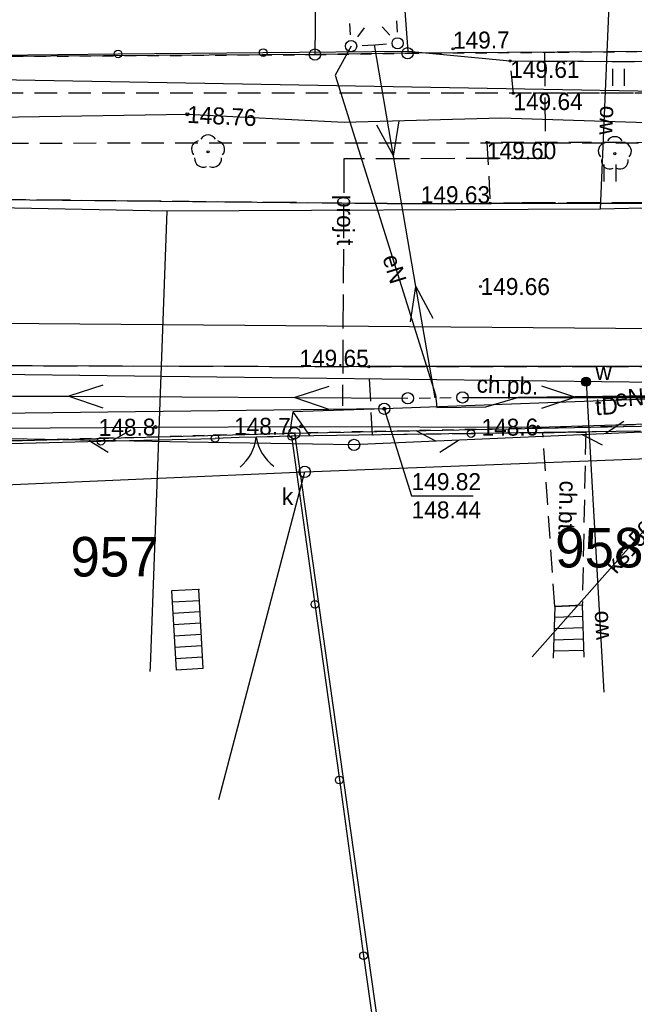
# Model space of a CAD drawing. Extents: x 7582895 to 7584772, y 6020395 to 6021139.
# Tile 25 of 49: x 7584151 to 7584179, y 6020660 to 6020704. Entities that reach past the tile are written whole.
import ezdxf
from ezdxf.enums import TextEntityAlignment as Align

# ---------------------------------------------------------------- set-up
doc = ezdxf.new("R2010")
doc.units = 0
for name, pattern in [('1_OTKC', [1.5, 1, -0.5]), ('1_OTKJ', [2, 1.5, -0.5]), ('1_OTKK', [0]), ('1_OTZI', [1.5, 1, -0.5]), ('1_OTZT', [1.5, 1, -0.5]), ('3_EGBS', [0]), ('3_EGBSG', [0]), ('4_SUEP_A', [0]), ('4_SUGP', [0]), ('4_SUKP', [0]), ('4_SULO', [0]), ('4_SUPP_P', [2, 1.5, -0.5]), ('4_SUTP_A', [0]), ('4_SUWP', [0]), ('GDE', [0]), ('GUZ', [1, 0.5, -0.5])]:
    doc.linetypes.add(name, pattern=pattern)
doc.layers.get('0').update_dxf_attribs({"linetype": 'CONTINUOUS'})
for name, color, linetype in [('Dzialki', 7, 'GDE'), ('EGBE_L_3', 7, '3_EGBS'), ('Numery_dzialek', 7, 'CONTINUOUS'), ('OTK_E_T_1', 7, 'CONTINUOUS'), ('OTK_L_0', 7, '1_OTKJ'), ('OTK_L_1', 7, '1_OTKK'), ('OTK_L_2', 7, '1_OTKC'), ('OTO_L_0', 7, 'CONTINUOUS'), ('OTO_L_1', 7, 'CONTINUOUS'), ('OTR_T_0', 7, 'CONTINUOUS'), ('OTR_T_1', 7, 'CONTINUOUS'), ('OTZ_L_3', 7, '1_OTZT'), ('OTZ_T_0', 96, 'CONTINUOUS'), ('P_SUTP_E_T_0', 30, 'CONTINUOUS'), ('P_SUTP_L_0', 30, '4_SUPP_P'), ('Punkty', 7, 'CONTINUOUS'), ('SUEP_E_T_0', 1, 'CONTINUOUS'), ('SUEP_L_0', 1, '4_SUEP_A'), ('SUGP_L_0', 52, '4_SUGP'), ('SUGR_T_0', 52, 'CONTINUOUS'), ('SUK_E_T_4', 36, 'CONTINUOUS'), ('SUK_T_3', 36, 'CONTINUOUS'), ('SUKP_E_T_0', 36, 'CONTINUOUS'), ('SUKP_L_0', 36, '4_SUKP'), ('SUL_L_1', 7, '4_SULO'), ('SUP_T_0', 7, 'CONTINUOUS'), ('SUP_T_2', 7, 'CONTINUOUS'), ('SUTP_E_T_0', 30, 'CONTINUOUS'), ('SUTP_L_0', 30, '4_SUTP_A'), ('SUTR_T_0', 30, 'CONTINUOUS'), ('SUW_E_T_2', 5, 'CONTINUOUS'), ('SUW_T_5', 5, 'CONTINUOUS'), ('SUWP_E_T_0', 5, 'CONTINUOUS'), ('SUWP_L_0', 5, '4_SUWP'), ('Uzytki', 3, 'GUZ')]:
    doc.layers.add(name, color=color, linetype=linetype)

# ---------------------------------------------------------------- blocks, each defined once
blk = doc.blocks.new('GRT')
at = {"linetype": 'CONTINUOUS'}
blk.add_circle((0, 0), 0.25, dxfattribs=at)
blk = doc.blocks.new('1_OTRN')
at = {"linetype": 'CONTINUOUS'}
blk.add_circle((0, 0), 0.045, dxfattribs=at)
blk = doc.blocks.new('1_OTRS')
at = {"linetype": 'CONTINUOUS'}
blk.add_circle((0, 0), 0.045, dxfattribs=at)
blk = doc.blocks.new('1_OTZL')
at = {"linetype": 'CONTINUOUS'}
blk.add_circle((0, 0), 0.045, dxfattribs=at)
for centre, start, end in [((-0.357, 0.116), 102.1445, 221.86), ((0, 0.375), 30.1401, 149.8599), ((0.357, 0.116), 318.14, 77.8555), ((-0.22, -0.303), 174.1482, 293.8542), ((0.22, -0.303), 246.1458, 5.8518)]:
    blk.add_arc(centre, 0.375, start, end, dxfattribs=at)
blk = doc.blocks.new('1_OTZT')
at = {"linetype": 'CONTINUOUS'}
for p, q in [((-0.2625, -0.375), (-0.2625, 0.375)), ((0.2625, -0.375), (0.2625, 0.375))]:
    blk.add_line(p, q, dxfattribs=at)
blk = doc.blocks.new('4_SUPS')
at = {"linetype": 'CONTINUOUS'}
blk.add_circle((0, 0), 0.0625, dxfattribs=at)
blk = doc.blocks.new('4_SUKS')
at = {"linetype": 'CONTINUOUS'}
blk.add_circle((0, 0), 0.25, dxfattribs=at)
blk = doc.blocks.new('4_SUPP')
at = {"linetype": 'CONTINUOUS'}
blk.add_circle((0, 0), 0.25, dxfattribs=at)
blk = doc.blocks.new('4_SUPK')
at = {"linetype": 'CONTINUOUS'}
blk.add_circle((0, 0), 0.25, dxfattribs=at)
blk = doc.blocks.new('4_SUWW')
at = {"linetype": 'CONTINUOUS'}
for radius in [0.2, 0.175, 0.15, 0.125, 0.1, 0.075, 0.05, 0.025, 0.00715]:
    blk.add_circle((0, 0), radius, dxfattribs=at)

msp = doc.modelspace()

# ---------------------------------------------------------------- linework, layer by layer
at = {"layer": 'Dzialki'}
for p, q in [((7584164.5, 6020705.21), (7584164.48, 6020702.3)), ((7584188.48, 6020702.51), (7584168.58, 6020702.36)), ((7584164.48, 6020702.3), (7584118.07, 6020702.04)), ((7584168.58, 6020702.36), (7584164.48, 6020702.3)), ((7584163.57, 6020685.56), (7584185.61, 6020686.01)), ((7584142.5, 6020684.99), (7584163.57, 6020685.56)), ((7584163.57, 6020685.56), (7584168.16, 6020653.12))]:
    msp.add_line(p, q, dxfattribs=at)
at = {"layer": 'EGBE_L_3', "linetype": '3_EGBS'}
for p, q in [((7584159.34, 6020678.64), (7584158.14, 6020678.58)), ((7584158.14, 6020678.58), (7584158.34, 6020675.08)), ((7584159.37, 6020678.15), (7584158.17, 6020678.08)), ((7584175.09, 6020677.9), (7584175.02, 6020675.61)), ((7584176.32, 6020677.95), (7584175.09, 6020677.9)), ((7584159.39, 6020677.65), (7584158.2, 6020677.58)), ((7584176.33, 6020677.45), (7584175.07, 6020677.41)), ((7584159.42, 6020677.15), (7584158.22, 6020677.08)), ((7584176.35, 6020676.95), (7584175.06, 6020676.91)), ((7584159.45, 6020676.65), (7584158.25, 6020676.58)), ((7584176.36, 6020676.45), (7584175.04, 6020676.41)), ((7584159.48, 6020676.15), (7584158.28, 6020676.08)), ((7584176.38, 6020675.95), (7584175.03, 6020675.91)), ((7584159.51, 6020675.65), (7584158.31, 6020675.58)), ((7584159.53, 6020675.15), (7584158.34, 6020675.08))]:
    msp.add_line(p, q, dxfattribs=at)
at = {"layer": 'EGBE_L_3', "linetype": '3_EGBSG'}
for p, q in [((7584159.53, 6020675.15), (7584159.34, 6020678.64)), ((7584176.39, 6020675.65), (7584176.32, 6020677.95))]:
    msp.add_line(p, q, dxfattribs=at)
at = {"layer": 'EGBE_L_3', "linetype": '3_EGBS'}
for p in [(7584159.34, 6020678.64), (7584176.32, 6020677.95)]:
    msp.add_point(p, dxfattribs=at)
at = {"layer": 'OTK_L_0', "linetype": '1_OTKJ'}
for p, q in [((7584167.67, 6020695.71), (7584150.02, 6020695.9)), ((7584169.93, 6020695.69), (7584167.67, 6020695.71)), ((7584173.57, 6020695.74), (7584169.93, 6020695.69)), ((7584183.12, 6020695.74), (7584173.57, 6020695.74)), ((7584110.47, 6020688.67), (7584166.86, 6020688.5)), ((7584184.03, 6020688.51), (7584166.86, 6020688.5))]:
    msp.add_line(p, q, dxfattribs=at)
at = {"layer": 'OTK_L_1', "linetype": '1_OTKK'}
for p, q in [((7584150.02, 6020695.9), (7584167.67, 6020695.71)), ((7584167.67, 6020695.71), (7584172.17, 6020695.72)), ((7584172.17, 6020695.72), (7584183.12, 6020695.74)), ((7584110.47, 6020688.67), (7584166.86, 6020688.5)), ((7584184.03, 6020688.51), (7584166.86, 6020688.5))]:
    msp.add_line(p, q, dxfattribs=at)
at = {"layer": 'OTK_L_2', "linetype": '1_OTKC'}
for p, q in [((7584183.07, 6020700.59), (7584149.22, 6020700.6)), ((7584149.3, 6020698.39), (7584182.96, 6020698.4)), ((7584166.86, 6020688.5), (7584182.32, 6020688.51)), ((7584167.03, 6020685.47), (7584166.86, 6020688.5)), ((7584174.56, 6020685.58), (7584167.03, 6020685.47)), ((7584174.56, 6020685.58), (7584176.46, 6020685.61)), ((7584176.46, 6020685.61), (7584174.56, 6020685.58)), ((7584175.09, 6020677.9), (7584174.56, 6020685.58)), ((7584176.46, 6020685.61), (7584176.31, 6020677.95)), ((7584178.89, 6020685.65), (7584176.46, 6020685.61)), ((7584175.09, 6020677.9), (7584176.31, 6020677.95))]:
    msp.add_line(p, q, dxfattribs=at)
at = {"layer": 'OTO_L_0'}
for p, q in [((7584168.61, 6020702.46), (7584168.04, 6020709.93)), ((7584148.27, 6020702.26), (7584155.77, 6020702.33)), ((7584155.77, 6020702.33), (7584162.19, 6020702.39)), ((7584162.19, 6020702.39), (7584168.61, 6020702.46)), ((7584168.61, 6020702.46), (7584173.12, 6020702.02)), ((7584173.12, 6020702.02), (7584180.62, 6020701.99)), ((7584171.39, 6020685.54), (7584163.45, 6020685.42)), ((7584178.89, 6020685.65), (7584171.39, 6020685.54)), ((7584149.95, 6020685.07), (7584155.01, 6020685.2)), ((7584155.01, 6020685.2), (7584160.06, 6020685.33)), ((7584163.45, 6020685.42), (7584164.48, 6020677.99)), ((7584164.48, 6020677.99), (7584165.56, 6020670.22)), ((7584165.56, 6020670.22), (7584166.63, 6020662.45)), ((7584166.63, 6020662.45), (7584167.71, 6020654.68))]:
    msp.add_line(p, q, dxfattribs=at)
for centre in [(7584155.77, 6020702.33), (7584162.19, 6020702.39), (7584171.39, 6020685.54), (7584155.01, 6020685.2), (7584164.48, 6020677.99), (7584165.56, 6020670.22), (7584166.63, 6020662.45)]:
    msp.add_circle(centre, 0.17, dxfattribs=at)
at = {"layer": 'OTO_L_1'}
for p, q in [((7584161.13, 6020685.36), (7584160.06, 6020685.33)), ((7584162.63, 6020685.4), (7584161.13, 6020685.36)), ((7584163.45, 6020685.42), (7584162.38, 6020685.39))]:
    msp.add_line(p, q, dxfattribs=at)
for centre in [(7584160.06, 6020685.33), (7584163.45, 6020685.42)]:
    msp.add_circle(centre, 0.17, dxfattribs=at)
for centre, start, end in [((7584159.894, 6020685.6), 309.5044, 353.5788), ((7584163.854, 6020685.706), 189.4677, 233.5421)]:
    msp.add_arc(centre, 2, start, end, dxfattribs=at)
at = {"layer": 'OTZ_L_3', "linetype": '1_OTZI'}
for p, q in [((7584173.12, 6020702.02), (7584182.68, 6020701.98)), ((7584173.26, 6020700.59), (7584173.12, 6020702.02)), ((7584182.63, 6020700.59), (7584173.26, 6020700.59)), ((7584182.72, 6020698.4), (7584172.09, 6020698.42)), ((7584172.09, 6020698.42), (7584172.23, 6020695.73)), ((7584172.23, 6020695.73), (7584183.12, 6020695.74))]:
    msp.add_line(p, q, dxfattribs=at)
at = {"layer": 'P_SUTP_L_0', "linetype": '4_SUPP_P'}
for p, q in [((7584174.64, 6020702.41), (7584174.67, 6020697.71)), ((7584165.76, 6020697.69), (7584165.7, 6020686.77)), ((7584174.67, 6020697.71), (7584165.76, 6020697.69))]:
    msp.add_line(p, q, dxfattribs=at)
at = {"layer": 'SUEP_L_0', "linetype": '4_SUEP_A'}
for p, q in [((7584166.08, 6020702.68), (7584165.37, 6020701.39)), ((7584167.96, 6020697.81), (7584167.11, 6020702.74)), ((7584165.37, 6020701.39), (7584169.81, 6020687.25)), ((7584167.21, 6020699.2), (7584167.96, 6020697.81)), ((7584167.96, 6020697.81), (7584168.2, 6020699.37)), ((7584168.95, 6020692.05), (7584167.96, 6020697.81)), ((7584168.71, 6020690.48), (7584168.95, 6020692.05)), ((7584169.8, 6020687.12), (7584168.95, 6020692.05)), ((7584168.95, 6020692.05), (7584169.7, 6020690.65)), ((7584155.09, 6020687.68), (7584153.59, 6020687.19)), ((7584165.09, 6020687.62), (7584163.59, 6020687.13)), ((7584169.81, 6020687.25), (7584169.88, 6020686.7)), ((7584174.51, 6020687.65), (7584176.01, 6020687.15)), ((7584151.09, 6020687.2), (7584153.59, 6020687.19)), ((7584153.59, 6020687.19), (7584163.59, 6020687.13)), ((7584153.59, 6020687.19), (7584155.09, 6020686.68)), ((7584163.59, 6020687.13), (7584168.59, 6020687.1)), ((7584163.59, 6020687.13), (7584165.09, 6020686.62)), ((7584171.01, 6020687.14), (7584176.01, 6020687.15)), ((7584171.01, 6020687.14), (7584186.13, 6020687.12)), ((7584172.04, 6020686.72), (7584173.5, 6020687.15)), ((7584173.5, 6020687.15), (7584178.45, 6020687.21)), ((7584176.01, 6020687.15), (7584174.51, 6020686.65)), ((7584176.01, 6020687.15), (7584186.01, 6020687.17)), ((7584178.45, 6020687.21), (7584182.63, 6020687.19)), ((7584169.88, 6020686.7), (7584172.04, 6020686.72))]:
    msp.add_line(p, q, dxfattribs=at)
at = {"layer": 'SUGP_L_0', "linetype": '4_SUGP'}
for p, q in [((7584144.06, 6020699.43), (7584158.83, 6020699.66)), ((7584158.83, 6020699.66), (7584165.78, 6020699.32)), ((7584165.78, 6020699.32), (7584172.71, 6020699.51)), ((7584172.71, 6020699.51), (7584181.81, 6020699.22))]:
    msp.add_line(p, q, dxfattribs=at)
at = {"layer": 'SUKP_L_0', "linetype": '4_SUKP'}
for p, q in [((7584141.52, 6020701.36), (7584183.43, 6020700.62)), ((7584141.11, 6020690.51), (7584185.82, 6020690.13)), ((7584164.03, 6020683.85), (7584181.96, 6020684.55)), ((7584181.96, 6020684.55), (7584174.09, 6020675.66)), ((7584143.48, 6020682.95), (7584164.03, 6020683.85)), ((7584160.22, 6020669.36), (7584164.03, 6020683.85))]:
    msp.add_line(p, q, dxfattribs=at)
at = {"layer": 'SUL_L_1', "linetype": '4_SULO'}
for p, q in [((7584165.37, 6020701.39), (7584169.81, 6020687.25)), ((7584157.42, 6020685.83), (7584163.87, 6020685.86)), ((7584174.36, 6020685.83), (7584177.8, 6020685.93))]:
    msp.add_line(p, q, dxfattribs=at)
at = {"layer": 'SUP_T_2', "linetype": 'CONTINUOUS'}
for p, q in [((7584168.09, 6020703.8), (7584168.12, 6020703.3)), ((7584166.01, 6020703.67), (7584166.04, 6020703.17)), ((7584166.66, 6020703.48), (7584166.37, 6020703.08)), ((7584167.46, 6020703.53), (7584167.8, 6020703.16)), ((7584166.57, 6020702.7), (7584167.07, 6020702.73)), ((7584167.14, 6020702.74), (7584167.64, 6020702.77)), ((7584169.09, 6020687.11), (7584169.59, 6020687.12)), ((7584170.01, 6020687.12), (7584170.51, 6020687.13))]:
    msp.add_line(p, q, dxfattribs=at)
at = {"layer": 'SUTP_L_0', "linetype": '4_SUTP_A'}
for p, q in [((7584186.86, 6020687.34), (7584167.55, 6020686.64)), ((7584167.55, 6020686.64), (7584123.43, 6020686.1)), ((7584163.5, 6020686.5), (7584163.37, 6020685.62)), ((7584167.55, 6020686.64), (7584163.5, 6020686.5)), ((7584163.5, 6020686.5), (7584164.24, 6020685.46)), ((7584188.56, 6020686.03), (7584173.58, 6020685.37)), ((7584178.15, 6020686.07), (7584177.32, 6020685.53)), ((7584177.8, 6020685.93), (7584186.11, 6020686.16)), ((7584151.74, 6020685.29), (7584136.74, 6020685.54)), ((7584142.16, 6020685.71), (7584157.42, 6020685.83)), ((7584155.49, 6020685.22), (7584156.35, 6020685.71)), ((7584157.42, 6020685.83), (7584163.87, 6020685.86)), ((7584163.87, 6020685.86), (7584174.36, 6020685.83)), ((7584169.83, 6020685.2), (7584168.96, 6020685.66)), ((7584174.36, 6020685.83), (7584177.8, 6020685.93)), ((7584158.84, 6020685.16), (7584151.74, 6020685.29)), ((7584154.49, 6020685.24), (7584155.33, 6020684.72)), ((7584166.21, 6020685.04), (7584158.84, 6020685.16)), ((7584173.58, 6020685.37), (7584166.48, 6020685.05)), ((7584170.83, 6020685.24), (7584170, 6020684.71)), ((7584177.2, 6020685.03), (7584176.32, 6020685.49)), ((7584166.48, 6020685.05), (7584166.21, 6020685.04))]:
    msp.add_line(p, q, dxfattribs=at)
at = {"layer": 'SUTR_T_0', "linetype": 'CONTINUOUS'}
for p, q in [((7584167.55, 6020686.64), (7584168.76, 6020682.79)), ((7584168.76, 6020682.79), (7584171.48, 6020682.79))]:
    msp.add_line(p, q, dxfattribs=at)
at = {"layer": 'SUWP_L_0', "linetype": '4_SUWP'}
for p, q in [((7584177.12, 6020695.47), (7584177.67, 6020708.37)), ((7584215.09, 6020696.25), (7584177.12, 6020695.47)), ((7584157.93, 6020695.37), (7584145.9, 6020695.62)), ((7584157.93, 6020695.37), (7584157.19, 6020675.24)), ((7584177.12, 6020695.47), (7584157.93, 6020695.37)), ((7584160.14, 6020688.03), (7584133, 6020688.36)), ((7584186.72, 6020687.71), (7584160.14, 6020688.03)), ((7584176.48, 6020687.83), (7584177.27, 6020674.1)), ((7584157.19, 6020675.24), (7584157.18, 6020675.02))]:
    msp.add_line(p, q, dxfattribs=at)
at = {"layer": 'Uzytki'}
for p, q in [((7584175.23, 6020702.41), (7584188.48, 6020702.51)), ((7584118.07, 6020702.04), (7584164.48, 6020702.3)), ((7584164.48, 6020702.3), (7584168.58, 6020702.36)), ((7584168.58, 6020702.36), (7584175.23, 6020702.41)), ((7584185.61, 6020686.01), (7584163.57, 6020685.56)), ((7584163.57, 6020685.56), (7584142.5, 6020684.99))]:
    msp.add_line(p, q, dxfattribs=at)

# ---------------------------------------------------------------- block references
at = {"layer": 'OTR_T_0'}
for p in [(7584173.12, 6020702.02), (7584173.26, 6020700.59), (7584172.09, 6020698.42), (7584172.23, 6020695.73), (7584171.81, 6020692.05), (7584166.86, 6020688.5)]:
    msp.add_blockref('1_OTRS', p, dxfattribs=at)
at = {"layer": 'OTR_T_1', "rotation": 0.413845}
msp.add_blockref('1_OTRN', (7584170.59, 6020702.56), dxfattribs=at)
at = {"layer": 'OTZ_L_3'}
for p in [(7584177.92, 6020701.3), (7584177.92, 6020701.3), (7584177.54, 6020697.07), (7584177.54, 6020697.07)]:
    msp.add_blockref('1_OTZT', p, dxfattribs=at)
at = {"layer": 'OTZ_T_0'}
for p in [(7584159.75, 6020698), (7584177.75, 6020697.92)]:
    msp.add_blockref('1_OTZL', p, dxfattribs=at)
at = {"layer": 'Punkty'}
for p in [(7584164.48, 6020702.3), (7584168.58, 6020702.36), (7584163.57, 6020685.56)]:
    msp.add_blockref('GRT', p, dxfattribs=at)
at = {"layer": 'SUGR_T_0'}
msp.add_blockref('4_SUPS', (7584158.83, 6020699.66), dxfattribs=at)
at = {"layer": 'SUK_T_3'}
msp.add_blockref('4_SUKS', (7584164.03, 6020683.85), dxfattribs=at)
at = {"layer": 'SUP_T_0'}
msp.add_blockref('4_SUPK', (7584167.55, 6020686.64), dxfattribs=at)
at = {"layer": 'SUP_T_2'}
for p in [(7584166.08, 6020702.68), (7584168.14, 6020702.8), (7584168.59, 6020687.1), (7584171.01, 6020687.14), (7584166.21, 6020685.04)]:
    msp.add_blockref('4_SUPP', p, dxfattribs=at)
at = {"layer": 'SUTR_T_0'}
for p in [(7584167.55, 6020686.64), (7584157.42, 6020685.83), (7584163.87, 6020685.86), (7584174.36, 6020685.83)]:
    msp.add_blockref('4_SUPS', p, dxfattribs=at)
at = {"layer": 'SUW_T_5'}
msp.add_blockref('4_SUWW', (7584176.48, 6020687.83), dxfattribs=at)

# ---------------------------------------------------------------- texts
at = {"layer": 'Numery_dzialek'}
for s, p in [('958', (7584175.11, 6020681.37)), ('957', (7584153.66, 6020680.97))]:
    msp.add_text(s, height=1.75, dxfattribs=at).set_placement(p, align=Align.TOP_LEFT)
at = {"layer": 'OTK_E_T_1'}
for s, rotation, p in [('ch.pb.', 357.9546, (7584173, 6020687.59)), ('ch.bt.', 268.4723, (7584175.67, 6020682.23))]:
    msp.add_text(s, height=0.75, rotation=rotation, dxfattribs=at).set_placement(p, align=Align.MIDDLE)
at = {"layer": 'OTR_T_0'}
for s, rotation, p in [('149.61', 0.0494, (7584173.12, 6020702.02)), ('149.64', 0.2752, (7584173.26, 6020700.59)), ('149.60', 0.1529, (7584172.09, 6020698.42))]:
    msp.add_text(s, height=0.75, rotation=rotation, dxfattribs=at).set_placement(p, align=Align.TOP_LEFT)
for s, rotation, p in [('149.63', 359.9927, (7584172.23, 6020695.73)), ('149.65', 0.0532, (7584166.86, 6020688.5))]:
    msp.add_text(s, height=0.75, rotation=rotation, dxfattribs=at).set_placement(p, align=Align.RIGHT)
msp.add_text('149.66', height=0.75, rotation=359.8271, dxfattribs=at).set_placement((7584171.81, 6020692.05), align=Align.MIDDLE_LEFT)
at = {"layer": 'OTR_T_1'}
msp.add_text('149.7', height=0.75, rotation=0.41, dxfattribs=at).set_placement((7584170.59, 6020702.56))
at = {"layer": 'P_SUTP_E_T_0'}
msp.add_text('proj.t', height=0.75, rotation=269.7155, dxfattribs=at).set_placement((7584165.74, 6020694.98), align=Align.MIDDLE)
at = {"layer": 'SUEP_E_T_0'}
for rotation, p in [(287.0559, (7584168, 6020692.82)), (4.0043, (7584178.4, 6020687.13))]:
    msp.add_text('eN', height=0.75, rotation=rotation, dxfattribs=at).set_placement(p, align=Align.MIDDLE)
at = {"layer": 'SUGR_T_0'}
msp.add_text('148.76', height=0.75, rotation=357.1486, dxfattribs=at).set_placement((7584158.83, 6020699.66), align=Align.MIDDLE_LEFT)
at = {"layer": 'SUK_E_T_4'}
msp.add_text('k', height=0.75, dxfattribs=at).set_placement((7584163.02, 6020683.13), align=Align.TOP_LEFT)
at = {"layer": 'SUKP_E_T_0'}
msp.add_text('ks150', height=0.75, rotation=48.2762, dxfattribs=at).set_placement((7584178.41, 6020680.55), align=Align.MIDDLE)
at = {"layer": 'SUTP_E_T_0'}
msp.add_text('tD', height=0.75, rotation=3.57, dxfattribs=at).set_placement((7584177.38, 6020686.75), align=Align.MIDDLE)
at = {"layer": 'SUTR_T_0'}
for s, rotation, p in [('148.8', 0.437, (7584157.42, 6020685.83)), ('148.7', 359.84, (7584163.41, 6020685.86)), ('148.6', 0.333, (7584174.36, 6020685.83))]:
    msp.add_text(s, height=0.75, rotation=rotation, dxfattribs=at).set_placement(p, align=Align.MIDDLE_RIGHT)
for s, p in [('149.82', (7584168.76, 6020683.79)), ('148.44', (7584168.76, 6020682.54))]:
    msp.add_text(s, height=0.75, dxfattribs=at).set_placement(p, align=Align.TOP_LEFT)
at = {"layer": 'SUW_E_T_2'}
msp.add_text('w', height=0.75, dxfattribs=at).set_placement((7584176.89, 6020687.91))
at = {"layer": 'SUWP_E_T_0'}
for rotation, p in [(88.0096, (7584177.29, 6020699.4)), (93.3019, (7584177.1, 6020677.06))]:
    msp.add_text('wo', height=0.75, rotation=rotation, dxfattribs=at).set_placement(p, align=Align.MIDDLE)

doc.saveas('drawing.dxf')
